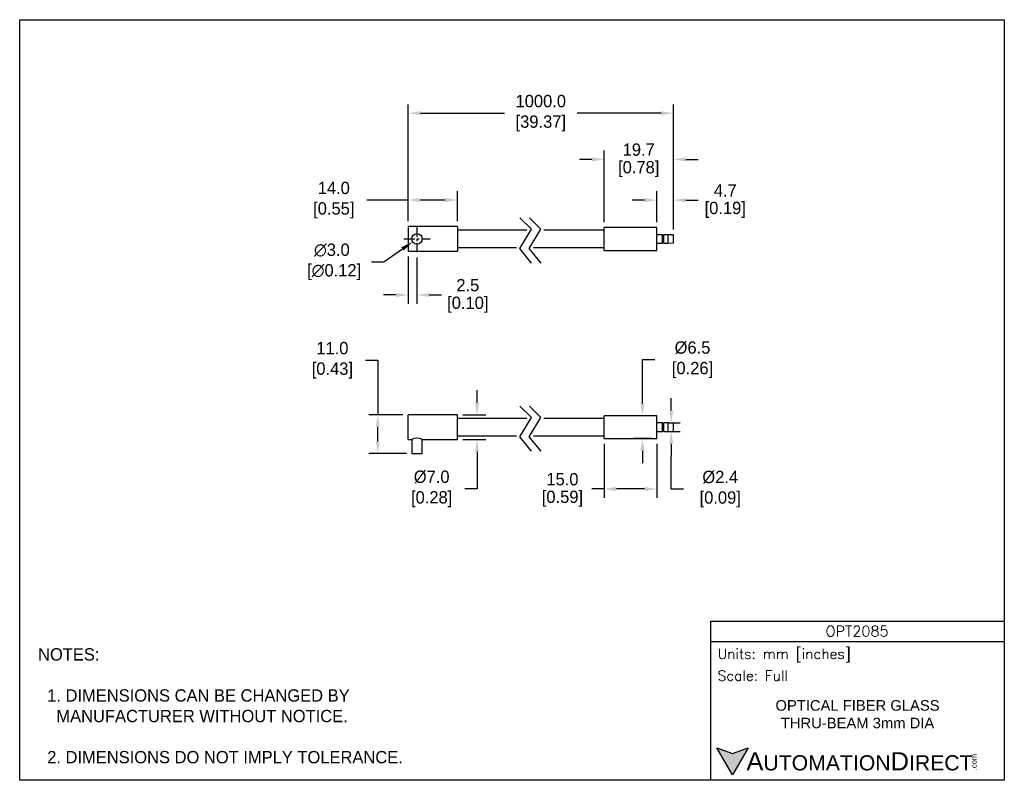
# Model space of a CAD drawing. Header units: inches. Extents: x 0 to 279, y 0 to 216.
import ezdxf

# ---------------------------------------------------------------- set-up
doc = ezdxf.new("R2010")
doc.units = ezdxf.units.IN
doc.header["$LTSCALE"] = 10
doc.header["$MEASUREMENT"] = 0
doc.linetypes.add('CENTER', pattern=[2, 1.25, -0.25, 0.25, -0.25])
for name, color, linetype in [('CENTER', 40, 'CENTER'), ('DIMENSIONS', 140, 'Continuous'), ('TEXT', 140, 'Continuous')]:
    doc.layers.add(name, color=color, linetype=linetype)
doc.styles.add('ROMANS', font='romans.shx')
doc.styles.add('型式1', font='txt')
doc.dimstyles.get("Standard").update_dxf_attribs({"dimtxt": 3.5, "dimasz": 3.5, "dimexe": 2.5, "dimexo": 1.5, "dimgap": 1, "dimtad": 0, "dimtih": 1, "dimtoh": 1, "dimdec": 1, "dimzin": 0, "dimdsep": 46, "dimtxsty": 'Standard', "dimcen": 0, "dimadec": 0, "dimazin": 0, "dimtfac": 1, "dimtdec": 1, "dimtofl": 0, "dimtmove": 0, "dimatfit": 3, "dimfxl": 1, "dimtolj": 1, "dimtzin": 0, "dimarcsym": 0})

# ---------------------------------------------------------------- blocks, each defined once
blk = doc.blocks.new('*D44')
at = {"layer": 'DEFPOINTS', "color": 0, "transparency": 16777216}
for p in [(176.73, 103.5), (180.81, 103.5), (180.81, 97)]:
    blk.add_point(p, dxfattribs=at)
at = {"layer": 'DIMENSIONS', "color": 0, "lineweight": -2, "transparency": 16777216}
for p, q in [((176.73, 107), (176.73, 119.4)), ((176.73, 119.4), (180.23, 119.4)), ((179.31, 103.5), (174.23, 103.5)), ((179.31, 97), (174.23, 97)), ((176.73, 93.5), (176.73, 90))]:
    blk.add_line(p, q, dxfattribs=at)
at = {"layer": 'DIMENSIONS', "color": 0, "transparency": 16777216}
for points in [[(176.15, 107), (177.31, 107), (176.73, 103.5)], [(176.15, 93.5), (177.31, 93.5), (176.73, 97)]]:
    blk.add_solid(points, dxfattribs=at)
at = {"layer": 'DIMENSIONS', "color": 0, "transparency": 16777216, "insert": (190.27, 119.4), "char_height": 3.5, "attachment_point": 5}
blk.add_mtext('\\A1; %%C6.5\\P [0.26]', dxfattribs=at)
blk = doc.blocks.new('*D45')
at = {"layer": 'DEFPOINTS', "color": 0, "transparency": 16777216}
for p in [(182.36, 101.45), (182.36, 99.05), (184.89, 99.05)]:
    blk.add_point(p, dxfattribs=at)
at = {"layer": 'DIMENSIONS', "color": 0, "lineweight": -2, "transparency": 16777216}
for p, q in [((184.89, 104.95), (184.89, 108.45)), ((183.86, 101.45), (187.39, 101.45)), ((183.86, 99.05), (187.39, 99.05)), ((184.89, 95.55), (184.89, 92.05)), ((184.89, 82.66), (184.89, 92.05)), ((188.39, 82.66), (184.89, 82.66))]:
    blk.add_line(p, q, dxfattribs=at)
at = {"layer": 'DIMENSIONS', "color": 0, "transparency": 16777216}
for points in [[(184.3, 104.95), (185.47, 104.95), (184.89, 101.45)], [(184.3, 95.55), (185.47, 95.55), (184.89, 99.05)]]:
    blk.add_solid(points, dxfattribs=at)
at = {"layer": 'DIMENSIONS', "color": 0, "transparency": 16777216, "insert": (198.14, 82.66), "char_height": 3.5, "attachment_point": 5}
blk.add_mtext('\\A1; %%C2.4\\P [0.09]', dxfattribs=at)
blk = doc.blocks.new('*D46')
at = {"layer": 'DEFPOINTS', "color": 0, "transparency": 16777216}
for p in [(165.81, 97), (180.81, 97), (165.81, 82.69)]:
    blk.add_point(p, dxfattribs=at)
at = {"layer": 'DIMENSIONS', "color": 0, "lineweight": -2, "transparency": 16777216}
for p, q in [((165.81, 95.5), (165.81, 80.19)), ((180.81, 95.5), (180.81, 80.19)), ((165.81, 82.69), (162.31, 82.69)), ((177.31, 82.69), (169.31, 82.69))]:
    blk.add_line(p, q, dxfattribs=at)
at = {"layer": 'DIMENSIONS', "color": 0, "transparency": 16777216}
for points in [[(169.31, 83.27), (169.31, 82.1), (165.81, 82.69)], [(177.31, 83.27), (177.31, 82.1), (180.81, 82.69)]]:
    blk.add_solid(points, dxfattribs=at)
at = {"layer": 'DIMENSIONS', "color": 0, "transparency": 16777216, "char_height": 3.5, "attachment_point": 5}
for s, insert in [('\\A1;15.0', (154.01, 85.44)), ('\\A1;[0.59]', (154.01, 79.94))]:
    blk.add_mtext(s, dxfattribs=dict(at, insert=insert))
blk = doc.blocks.new('*D47')
at = {"layer": 'DEFPOINTS', "color": 0, "transparency": 16777216}
for p in [(185.51, 189.36), (110.24, 157.17), (185.51, 154.82)]:
    blk.add_point(p, dxfattribs=at)
at = {"layer": 'DIMENSIONS', "color": 0, "lineweight": -2, "transparency": 16777216}
for p, q in [((110.24, 158.67), (110.24, 191.86)), ((185.51, 156.32), (185.51, 191.86)), ((113.74, 189.36), (137.54, 189.36)), ((182.01, 189.36), (158.21, 189.36))]:
    blk.add_line(p, q, dxfattribs=at)
at = {"layer": 'DIMENSIONS', "color": 0, "transparency": 16777216}
for points in [[(113.74, 189.94), (113.74, 188.77), (110.24, 189.36)], [(182.01, 189.94), (182.01, 188.77), (185.51, 189.36)]]:
    blk.add_solid(points, dxfattribs=at)
at = {"layer": 'DIMENSIONS', "color": 0, "transparency": 16777216, "insert": (147.87, 189.36), "char_height": 3.5, "attachment_point": 5}
blk.add_mtext('\\A1;1000.0\\P[39.37]', dxfattribs=at)
blk = doc.blocks.new('*D49')
at = {"layer": 'DEFPOINTS', "color": 0, "transparency": 16777216}
for p in [(185.51, 164.68), (180.81, 156.92), (185.51, 154.82)]:
    blk.add_point(p, dxfattribs=at)
at = {"layer": 'DIMENSIONS', "color": 0, "lineweight": -2, "transparency": 16777216}
for p, q in [((180.81, 158.42), (180.81, 167.18)), ((185.51, 156.32), (185.51, 167.18)), ((177.31, 164.68), (173.81, 164.68)), ((189.01, 164.68), (192.51, 164.68))]:
    blk.add_line(p, q, dxfattribs=at)
at = {"layer": 'DIMENSIONS', "color": 0, "transparency": 16777216}
for points in [[(177.31, 165.26), (177.31, 164.09), (180.81, 164.68)], [(189.01, 165.26), (189.01, 164.09), (185.51, 164.68)]]:
    blk.add_solid(points, dxfattribs=at)
at = {"layer": 'DIMENSIONS', "color": 0, "transparency": 16777216, "char_height": 3.5, "attachment_point": 5}
for s, insert in [('\\A1;4.7', (200.21, 167.43)), ('\\A1;[0.19]', (200.21, 161.93))]:
    blk.add_mtext(s, dxfattribs=dict(at, insert=insert))
blk = doc.blocks.new('*D50')
at = {"layer": 'DEFPOINTS', "color": 0, "transparency": 16777216}
for p in [(165.81, 176.25), (165.81, 156.92), (185.51, 154.82)]:
    blk.add_point(p, dxfattribs=at)
at = {"layer": 'DIMENSIONS', "color": 0, "lineweight": -2, "transparency": 16777216}
for p, q in [((162.31, 176.25), (158.81, 176.25)), ((165.81, 158.42), (165.81, 178.75)), ((185.51, 156.32), (185.51, 178.75)), ((189.01, 176.25), (192.51, 176.25))]:
    blk.add_line(p, q, dxfattribs=at)
at = {"layer": 'DIMENSIONS', "color": 0, "transparency": 16777216}
for points in [[(162.31, 176.83), (162.31, 175.66), (165.81, 176.25)], [(189.01, 176.83), (189.01, 175.66), (185.51, 176.25)]]:
    blk.add_solid(points, dxfattribs=at)
at = {"layer": 'DIMENSIONS', "color": 0, "transparency": 16777216, "char_height": 3.5, "attachment_point": 5}
for s, insert in [('\\A1;19.7', (175.66, 179)), ('\\A1;[0.78]', (175.66, 173.5))]:
    blk.add_mtext(s, dxfattribs=dict(at, insert=insert))
blk = doc.blocks.new('*D51')
at = {"layer": 'DEFPOINTS', "color": 0, "transparency": 16777216}
for p in [(113.97, 154.52), (111.5, 152.82)]:
    blk.add_point(p, dxfattribs=at)
at = {"layer": 'DIMENSIONS', "color": 0, "lineweight": -2, "transparency": 16777216}
for p, q in [((103.29, 147.16), (108.62, 150.83)), ((99.79, 147.16), (103.29, 147.16))]:
    blk.add_line(p, q, dxfattribs=at)
at = {"layer": 'DIMENSIONS', "color": 0, "transparency": 16777216}
blk.add_solid([(108.29, 151.31), (108.95, 150.35), (111.5, 152.82)], dxfattribs=at)
at = {"layer": 'DIMENSIONS', "color": 0, "transparency": 16777216, "insert": (88.58, 147.16), "char_height": 3.5, "attachment_point": 5}
blk.add_mtext('\\A1;∅3.0\\P [∅0.12]', dxfattribs=at)
blk = doc.blocks.new('*D52')
at = {"layer": 'DEFPOINTS', "color": 0, "transparency": 16777216}
for p in [(110.24, 164.71), (110.24, 157.17), (124.24, 157.17)]:
    blk.add_point(p, dxfattribs=at)
at = {"layer": 'DIMENSIONS', "color": 0, "lineweight": -2, "transparency": 16777216}
for p, q in [((110.24, 158.67), (110.24, 167.21)), ((124.24, 158.67), (124.24, 167.21)), ((110.24, 164.71), (98.52, 164.71)), ((120.74, 164.71), (113.74, 164.71))]:
    blk.add_line(p, q, dxfattribs=at)
at = {"layer": 'DIMENSIONS', "color": 0, "transparency": 16777216}
for points in [[(113.74, 165.3), (113.74, 164.13), (110.24, 164.71)], [(120.74, 165.3), (120.74, 164.13), (124.24, 164.71)]]:
    blk.add_solid(points, dxfattribs=at)
at = {"layer": 'DIMENSIONS', "color": 0, "transparency": 16777216, "insert": (88.48, 164.71), "char_height": 3.5, "attachment_point": 5}
blk.add_mtext('\\A1; 14.0\\P [0.55]', dxfattribs=at)
blk = doc.blocks.new('*D53')
at = {"layer": 'DEFPOINTS', "color": 0, "transparency": 16777216}
for p in [(110.24, 150.17), (112.74, 149.92), (112.74, 137.76)]:
    blk.add_point(p, dxfattribs=at)
at = {"layer": 'DIMENSIONS', "color": 0, "lineweight": -2, "transparency": 16777216}
for p, q in [((110.24, 148.67), (110.24, 135.26)), ((112.74, 148.42), (112.74, 135.26)), ((106.74, 137.76), (103.24, 137.76)), ((116.24, 137.76), (119.74, 137.76))]:
    blk.add_line(p, q, dxfattribs=at)
at = {"layer": 'DIMENSIONS', "color": 0, "transparency": 16777216}
for points in [[(106.74, 138.34), (106.74, 137.18), (110.24, 137.76)], [(116.24, 138.34), (116.24, 137.18), (112.74, 137.76)]]:
    blk.add_solid(points, dxfattribs=at)
at = {"layer": 'DIMENSIONS', "color": 0, "transparency": 16777216, "char_height": 3.5, "attachment_point": 5}
for s, insert in [('\\A1;2.5', (127.16, 140.51)), ('\\A1;[0.10]', (127.16, 135.01))]:
    blk.add_mtext(s, dxfattribs=dict(at, insert=insert))
blk = doc.blocks.new('*D54')
at = {"layer": 'DEFPOINTS', "color": 0, "transparency": 16777216}
for p in [(101.62, 103.75), (110.24, 103.75), (111.24, 92.75)]:
    blk.add_point(p, dxfattribs=at)
at = {"layer": 'DIMENSIONS', "color": 0, "lineweight": -2, "transparency": 16777216}
for p, q in [((98.12, 119.24), (101.62, 119.24)), ((101.62, 119.24), (101.62, 103.75)), ((108.74, 103.75), (99.12, 103.75)), ((101.62, 96.25), (101.62, 100.25)), ((109.74, 92.75), (99.12, 92.75))]:
    blk.add_line(p, q, dxfattribs=at)
at = {"layer": 'DIMENSIONS', "color": 0, "transparency": 16777216}
for points in [[(101.04, 100.25), (102.21, 100.25), (101.62, 103.75)], [(101.04, 96.25), (102.21, 96.25), (101.62, 92.75)]]:
    blk.add_solid(points, dxfattribs=at)
at = {"layer": 'DIMENSIONS', "color": 0, "transparency": 16777216, "insert": (88.08, 119.24), "char_height": 3.5, "attachment_point": 5}
blk.add_mtext('\\A1; 11.0\\P [0.43]', dxfattribs=at)
blk = doc.blocks.new('*D55')
at = {"layer": 'DEFPOINTS', "color": 0, "transparency": 16777216}
for p in [(124.24, 103.75), (124.24, 96.75), (129.79, 96.75)]:
    blk.add_point(p, dxfattribs=at)
at = {"layer": 'DIMENSIONS', "color": 0, "lineweight": -2, "transparency": 16777216}
for p, q in [((129.79, 107.25), (129.79, 110.75)), ((125.74, 103.75), (132.29, 103.75)), ((125.74, 96.75), (132.29, 96.75)), ((129.79, 93.25), (129.79, 82.72)), ((129.79, 82.72), (126.29, 82.72))]:
    blk.add_line(p, q, dxfattribs=at)
at = {"layer": 'DIMENSIONS', "color": 0, "transparency": 16777216}
for points in [[(129.21, 107.25), (130.37, 107.25), (129.79, 103.75)], [(129.21, 93.25), (130.37, 93.25), (129.79, 96.75)]]:
    blk.add_solid(points, dxfattribs=at)
at = {"layer": 'DIMENSIONS', "color": 0, "transparency": 16777216, "insert": (116.25, 82.72), "char_height": 3.5, "attachment_point": 5}
blk.add_mtext('\\A1; %%C7.0\\P [0.28]', dxfattribs=at)

msp = doc.modelspace()

# ---------------------------------------------------------------- hatches: boundary and pattern name
at = {"layer": 'TEXT'}
msp.add_hatch(color=256, dxfattribs=at).paths.add_polyline_path([(206.74, 9.21), (202.31, 7.59), (197.87, 9.21), (202.31, 1.53)])

# ---------------------------------------------------------------- linework, layer by layer
for p, q in [((110.24, 157.17), (110.24, 150.17)), ((124.24, 157.17), (110.24, 157.17)), ((124.24, 157.17), (124.24, 150.17)), ((165.81, 150.42), (165.81, 156.92)), ((180.81, 156.92), (165.81, 156.92)), ((180.81, 150.42), (180.81, 156.92)), ((143.94, 156.12), (124.24, 156.12)), ((165.81, 156.12), (148.75, 156.12)), ((182.36, 154.87), (180.81, 154.87)), ((182.36, 152.47), (182.36, 154.87)), ((182.76, 152.47), (182.76, 154.87)), ((184.01, 154.87), (182.76, 154.87)), ((184.01, 152.47), (184.01, 154.87)), ((185.51, 154.82), (184.01, 154.87)), ((185.51, 152.52), (185.51, 154.82)), ((124.24, 151.22), (140.99, 151.22)), ((145.8, 151.22), (165.81, 151.22)), ((180.81, 152.47), (182.36, 152.47)), ((182.76, 152.47), (184.01, 152.47)), ((184.01, 152.47), (185.51, 152.52)), ((110.24, 150.17), (124.24, 150.17)), ((165.81, 150.42), (180.81, 150.42)), ((110.24, 96.75), (110.24, 103.75)), ((124.24, 103.75), (110.24, 103.75)), ((124.24, 96.75), (124.24, 103.75)), ((165.81, 97), (165.81, 103.5)), ((180.81, 103.5), (165.81, 103.5)), ((180.81, 97), (180.81, 103.5)), ((143.94, 102.7), (124.24, 102.7)), ((165.81, 102.7), (148.75, 102.7)), ((182.36, 101.45), (180.81, 101.45)), ((182.36, 99.05), (182.36, 101.45)), ((182.76, 99.05), (182.76, 101.45)), ((184.01, 101.45), (182.76, 101.45)), ((184.01, 99.05), (184.01, 101.45)), ((185.51, 101.4), (184.01, 101.45)), ((185.51, 99.1), (185.51, 101.4)), ((124.24, 97.8), (140.99, 97.8)), ((145.8, 97.8), (165.81, 97.8)), ((180.81, 99.05), (182.36, 99.05)), ((182.76, 99.05), (184.01, 99.05)), ((184.01, 99.05), (185.51, 99.1)), ((110.24, 96.75), (111.24, 96.75)), ((111.24, 96.75), (111.24, 92.75)), ((114.24, 96.75), (124.24, 96.75)), ((114.24, 92.75), (114.24, 96.75)), ((165.81, 97), (180.81, 97)), ((111.24, 92.75), (114.24, 92.75))]:
    msp.add_line(p, q)
msp.add_circle((112.74, 153.67), 1.5)
for centre, radius, start, end in [((182.56, 155.02), 0.25, 216.8699, 323.1301), ((182.56, 152.32), 0.25, 36.8699, 143.1301), ((182.56, 101.6), 0.25, 216.8699, 323.1301), ((182.56, 98.9), 0.25, 36.8699, 143.1301), ((112.74, 93.6), 3.49, 64.5106, 115.4912)]:
    msp.add_arc(centre, radius, start, end)
at = {"layer": 'CENTER', "ltscale": 0.25}
for p, q in [((112.74, 157.42), (112.74, 149.92)), ((108.99, 153.67), (116.49, 153.67))]:
    msp.add_line(p, q, dxfattribs=at)
at = {"layer": 'DEFPOINTS'}
msp.add_lwpolyline([(0, 215.9), (279.4, 215.9), (279.4, 0), (0, 0)], close=True, dxfattribs=at)
at = {"layer": 'DIMENSIONS'}
for points in [[(145.27, 146.81), (141.88, 150.93), (145.19, 156.41), (141.97, 159.64)], [(147.93, 146.81), (144.54, 150.93), (147.85, 156.41), (144.62, 159.64)], [(145.27, 93.39), (141.88, 97.5), (145.19, 102.99), (141.97, 106.22)], [(147.93, 93.39), (144.54, 97.5), (147.85, 102.99), (144.62, 106.22)]]:
    msp.add_lwpolyline(points, dxfattribs=at)
at = {"layer": 'TEXT'}
msp.add_line((196.09, 39.42), (279.4, 39.42), dxfattribs=at)
for points in [[(196.09, 0), (196.09, 45.17), (279.4, 45.17), (279.4, 0)], [(206.74, 9.21), (202.31, 1.53), (197.87, 9.21), (202.31, 7.59)]]:
    msp.add_lwpolyline(points, close=True, dxfattribs=at)

# ---------------------------------------------------------------- texts
for s, insert, char_height, width, attachment_point, style in [('OPT2085', (237.62, 42.33), 3, 55.9017, 5, 'ROMANS'), (' Units: mm [inches]', (196.09, 35.43), 2.8712, 83.3079, 4, 'ROMANS'), (' Scale: Full', (196.09, 29.69), 2.8712, 83.3079, 4, 'ROMANS'), ('{\\fArial|b0|i0|c0|p34;     \\H1.2x;A\\H0.8333x;UTOMATION\\H1.2x;D\\H0.8333x;IRECT}', (197.87, 5.37), 4.3068, 72.9565, 4, '型式1')]:
    msp.add_mtext(s, dxfattribs=dict(at, insert=insert, char_height=char_height, width=width, attachment_point=attachment_point, style=style))
at = {"layer": 'TEXT', "insert": (5.21, 37.5), "char_height": 3.5, "attachment_point": 1}
msp.add_mtext_dynamic_manual_height_columns('NOTES:\\P\\P  1. DIMENSIONS CAN BE CHANGED BY      \\P    MANUFACTURER WITHOUT NOTICE.\\P\\P  2. DIMENSIONS DO NOT IMPLY TOLERANCE.', width=190.8823, gutter_width=1, heights=[0], dxfattribs=at)
at = {"layer": 'TEXT', "insert": (237.75, 18.74), "char_height": 3, "width": 66.5595, "attachment_point": 5}
msp.add_mtext('{\\fArial|b0|i0|c0|p34;OPTICAL FIBER GLASS THRU-BEAM 3mm DIA}', dxfattribs=at)
at = {"layer": 'TEXT', "insert": (270.01, 2.84), "char_height": 1.5505, "width": 4.5946, "attachment_point": 1, "rotation": 90, "style": '型式1'}
msp.add_mtext('{\\fArial|b0|i0|c0|p34;.com}', dxfattribs=at)

# ---------------------------------------------------------------- dimensions: what is measured, and where the dimension line sits
at = {"layer": 'DIMENSIONS'}
dim = msp.add_linear_dim(base=(185.51, 189.36), p1=(110.24, 157.17), p2=(185.51, 154.82), text='1000.0\\P[39.37]', dimstyle='Standard', override={"dimpost": '\\X'}, dxfattribs=at)
dim.commit()
dim.dimension.update_dxf_attribs({"geometry": '*D47', "text_midpoint": (147.87, 189.36)})
for base, p1, p2, picture, middle in [((165.81, 176.25), (185.51, 154.82), (165.81, 156.92), '*D50', (175.66, 176.25)), ((185.51, 164.68), (180.81, 156.92), (185.51, 154.82), '*D49', (200.21, 164.68)), ((112.74, 137.76), (110.24, 150.17), (112.74, 149.92), '*D53', (127.16, 137.76)), ((165.81, 82.69), (180.81, 97), (165.81, 97), '*D46', (154.01, 82.69))]:
    dim = msp.add_linear_dim(base=base, p1=p1, p2=p2, dimstyle='Standard', override={"dimpost": '\\X'}, dxfattribs=at)
    dim.commit()
    dim.dimension.update_dxf_attribs({"geometry": picture, "text_midpoint": middle})
dim = msp.add_linear_dim(base=(110.24, 164.71), p1=(124.24, 157.17), p2=(110.24, 157.17), text=' <>', dimstyle='Standard', override={"dimpost": '\\X'}, dxfattribs=at)
dim.commit()
dim.dimension.update_dxf_attribs({"geometry": '*D52', "text_midpoint": (88.48, 164.71), "dimtype": 160})
dim = msp.add_diameter_dim_2p(p1=(113.97, 154.52), p2=(111.5, 152.82), dimstyle='Standard', override={"dimpost": '\\X'}, dxfattribs=at)
dim.commit()
dim.dimension.update_dxf_attribs({"geometry": '*D51', "text_midpoint": (88.58, 147.16), "dimtype": 163})
for base, p1, p2, text, override, picture, middle in [((101.62, 103.75), (111.24, 92.75), (110.24, 103.75), ' <>', {"dimpost": '\\X', "dimtmove": 1}, '*D54', (95.54, 119.24)), ((176.73, 103.5), (180.81, 97), (180.81, 103.5), ' %%C<>', {"dimpost": '\\X'}, '*D44', (190.27, 119.4)), ((129.79, 96.75), (124.24, 103.75), (124.24, 96.75), ' %%C<>', {"dimpost": '\\X'}, '*D55', (116.25, 82.72)), ((184.89, 99.05), (182.36, 101.45), (182.36, 99.05), ' %%C<>', {"dimpost": '\\X', "dimtmove": 1}, '*D45', (186.19, 82.66))]:
    dim = msp.add_linear_dim(base=base, p1=p1, p2=p2, angle=90, text=text, dimstyle='Standard', override=override, dxfattribs=at)
    dim.commit()
    dim.dimension.update_dxf_attribs({"geometry": picture, "text_midpoint": middle, "dimtype": 160})

doc.saveas('drawing.dxf')
